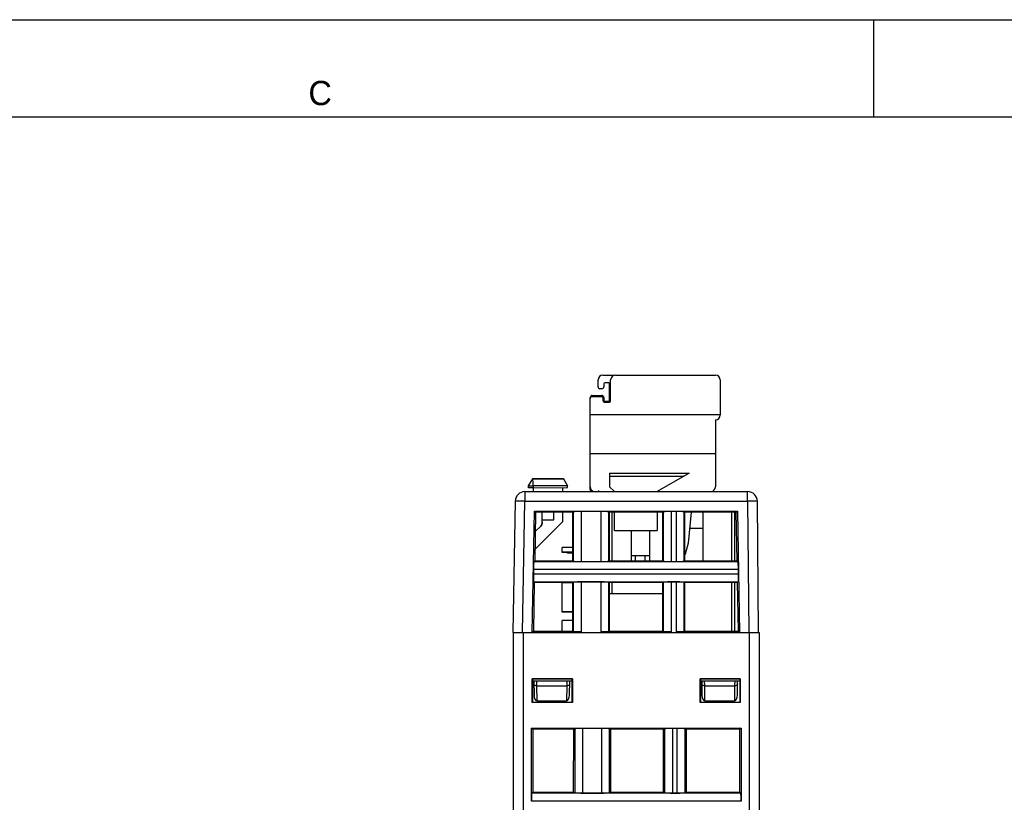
# Model space of a CAD drawing. Header units: millimetres. Extents: x 0 to 841, y 0 to 594.
# Tile 112 of 237: x 228 to 329, y 513 to 594. Entities that reach past the tile are written whole.
import ezdxf

# ---------------------------------------------------------------- set-up
doc = ezdxf.new("R2010")
doc.units = ezdxf.units.MM
doc.header["$LTSCALE"] = 46.255
doc.layers.get('0').update_dxf_attribs({"linetype": 'CONTINUOUS'})
doc.layers.add('3_ALL_AXES', color=7, linetype='CONTINUOUS')
doc.layers.add('CONNETTORE', color=7, linetype='CONTINUOUS')
doc.styles.add('TEXTSTYLE_2', font='trium.ttf')

msp = doc.modelspace()

# ---------------------------------------------------------------- linework, layer by layer
at = {"color": 2, "linetype": 'CONTINUOUS'}
for p, q in [((0, 594), (841, 594)), ((316, 584), (316, 594))]:
    msp.add_line(p, q, dxfattribs=at)
at = {"color": 7, "linetype": 'CONTINUOUS'}
for p, q in [((20, 584), (817.21398, 584)), ((287.57622, 556.19595), (287.57622, 556.89595)), ((288.07622, 557.39595), (289.27622, 557.39595)), ((288.87622, 554.79595), (288.87622, 556.89595)), ((289.37622, 557.39595), (299.67622, 557.39595)), ((300.17622, 556.89595), (300.17622, 553.29595)), ((287.97622, 555.99595), (287.77622, 555.99595)), ((288.17622, 556.49595), (288.17622, 556.19595)), ((288.67622, 556.59595), (288.27622, 556.59595)), ((288.77622, 554.79595), (288.77622, 556.49595)), ((286.77622, 545.59595), (286.77622, 555.09595)), ((286.97622, 555.29595), (287.97622, 555.29595)), ((286.97622, 555.19595), (287.97622, 555.19595)), ((288.07622, 555.09595), (288.07622, 554.79595)), ((288.17622, 555.09595), (288.17622, 554.79595)), ((288.27622, 554.69595), (288.67622, 554.69595)), ((288.27622, 554.59595), (288.67622, 554.59595)), ((300.17622, 553.29595), (286.77622, 553.29595)), ((299.67622, 552.79595), (299.67622, 545.89595)), ((299.68622, 552.79595), (299.67622, 552.79595)), ((299.67622, 549.29595), (286.77622, 549.29595)), ((280.42622, 545.99595), (280.84636, 546.72367)), ((280.84622, 546.77367), (284.02222, 546.74595)), ((280.84625, 546.77367), (280.84625, 546.72367)), ((280.92621, 545.79602), (280.84636, 546.72367)), ((280.84636, 546.72367), (284.02183, 546.69596)), ((284.02222, 546.74595), (284.02222, 546.69595)), ((288.77622, 547.29595), (288.77622, 547.04549)), ((288.77622, 546.99595), (288.77622, 545.89595)), ((288.77622, 546.99595), (296.4475, 546.99595)), ((296.96711, 547.29595), (293.67622, 545.39595)), ((280.42557, 545.99482), (280.909, 545.99595)), ((280.42622, 545.80032), (280.42622, 545.99595)), ((280.92411, 545.79597), (280.42622, 545.80032)), ((284.42622, 545.98768), (280.909, 545.99595)), ((280.92621, 545.79602), (284.42622, 545.82643)), ((280.92622, 545.39595), (280.92622, 545.79595)), ((283.92622, 545.82213), (283.92622, 545.39595)), ((284.02207, 546.69595), (284.42622, 545.99595)), ((284.42622, 545.82643), (284.42622, 545.98768)), ((289.27622, 545.39595), (288.77622, 545.89595)), ((280.04419, 545.39595), (302.99054, 545.39595)), ((279.04434, 544.41341), (278.80839, 530.89595)), ((304.10839, 530.89595), (303.99051, 544.40432)), ((280.80839, 530.89595), (281.03047, 543.39312)), ((281.14346, 543.27815), (281.02946, 543.39215)), ((281.02946, 543.39215), (301.93633, 543.39215)), ((281.14244, 543.27717), (281.05333, 538.26223)), ((284.99059, 543.27815), (281.14346, 543.27815)), ((281.82622, 542.20388), (281.82622, 543.27815)), ((283.02622, 542.49842), (283.02622, 543.27815)), ((283.92622, 543.27815), (283.92622, 542.29595)), ((284.99059, 543.27815), (285.02556, 543.31312)), ((284.99211, 538.26223), (284.99059, 543.27815)), ((287.89171, 543.34008), (285.82507, 543.34008)), ((288.69123, 543.31312), (288.7262, 543.27815)), ((288.7262, 543.27815), (288.72467, 538.26223)), ((294.26559, 543.27815), (288.7262, 543.27815)), ((289.02622, 538.26223), (289.02622, 543.27815)), ((289.27622, 541.39595), (289.27622, 543.27815)), ((293.67622, 543.27815), (293.67622, 541.39595)), ((294.30056, 543.31312), (294.26559, 543.27815)), ((294.26711, 538.26223), (294.26559, 543.27815)), ((295.66671, 543.34008), (295.10007, 543.34008)), ((296.5012, 543.27815), (296.46623, 543.31312)), ((296.5012, 543.27815), (296.49967, 538.26223)), ((301.82432, 543.27815), (296.5012, 543.27815)), ((297.17385, 543.27815), (296.87622, 540.09595)), ((301.62622, 543.27815), (301.62622, 538.26223)), ((301.82432, 543.27815), (301.93633, 543.39215)), ((301.91347, 538.26147), (301.82432, 543.27815)), ((301.93633, 543.39215), (302.15839, 530.89595)), ((283.92622, 542.29595), (281.07433, 539.44406)), ((281.10691, 541.27725), (281.67977, 541.85033)), ((281.67977, 541.85033), (281.10691, 541.27769)), ((281.67977, 541.85038), (281.67977, 541.85029)), ((281.76126, 541.95745), (281.76718, 541.9682)), ((281.77821, 541.99012), (281.78332, 542.00128)), ((281.78816, 542.01255), (281.79271, 542.02395)), ((281.82622, 542.49678), (283.02622, 542.49842)), ((289.27622, 541.39595), (293.67622, 541.39595)), ((290.97622, 541.39595), (290.97622, 538.26223)), ((292.87622, 541.39595), (292.87622, 538.26223)), ((296.87622, 540.09595), (296.5676, 538.94419)), ((292.87622, 538.79595), (290.97622, 538.79595)), ((291.42622, 538.26223), (291.42622, 538.79595)), ((292.42622, 538.26223), (292.42622, 538.79595)), ((280.966, 538.17641), (281.05333, 538.26223)), ((281.05333, 538.26223), (284.99211, 538.26223)), ((285.02556, 538.22879), (284.99211, 538.26223)), ((285.82507, 538.20183), (287.89171, 538.20183)), ((288.72467, 538.26223), (288.69123, 538.22879)), ((288.72467, 538.26223), (294.26711, 538.26223)), ((294.26711, 538.26223), (294.30056, 538.22879)), ((295.10007, 538.20183), (295.66671, 538.20183)), ((296.46623, 538.22879), (296.49967, 538.26223)), ((296.49967, 538.26223), (301.91421, 538.26223)), ((301.91421, 538.26223), (301.99996, 538.17648)), ((280.92508, 537.37689), (280.91701, 536.91501)), ((302.04977, 536.91501), (302.0417, 537.37689)), ((281.01365, 536.02963), (280.92445, 531.01002)), ((281.01441, 536.03036), (280.9292, 536.11557)), ((284.99279, 536.03036), (281.01441, 536.03036)), ((285.02556, 536.06312), (284.99279, 536.03036)), ((284.99432, 531.01002), (284.99279, 536.03036)), ((287.89171, 536.09008), (285.82507, 536.09008)), ((288.72399, 536.03036), (288.69123, 536.06312)), ((288.72399, 536.03036), (288.72246, 531.01002)), ((294.26779, 536.03036), (288.72399, 536.03036)), ((289.02622, 534.89595), (289.02622, 536.03036)), ((294.30056, 536.06312), (294.26779, 536.03036)), ((294.26932, 531.01002), (294.26779, 536.03036)), ((295.66671, 536.09008), (295.10007, 536.09008)), ((296.49899, 536.03036), (296.46623, 536.06312)), ((296.49899, 536.03036), (296.49746, 531.01002)), ((301.95312, 536.03036), (296.49899, 536.03036)), ((301.62622, 536.03036), (301.62622, 531.01002)), ((302.03677, 536.1155), (301.95312, 536.03036)), ((302.04234, 531.0095), (301.95312, 536.03036)), ((288.72364, 534.89595), (294.26814, 534.89595)), ((284.99399, 532.12256), (283.87622, 532.12256)), ((278.80839, 530.89595), (304.16712, 530.89595)), ((278.86712, 454.39595), (278.86712, 530.89595)), ((280.86525, 530.95184), (280.86425, 530.89596)), ((280.86509, 530.95184), (280.92445, 531.01002)), ((285.82507, 530.95183), (280.86509, 530.95184)), ((280.92445, 531.01002), (284.99432, 531.01002)), ((284.99432, 531.01002), (285.02556, 530.97879)), ((289.13376, 530.95183), (287.89173, 530.95183)), ((288.72246, 531.01002), (288.69123, 530.97879)), ((288.72246, 531.01002), (294.26932, 531.01002)), ((289.4483, 530.97666), (289.43358, 530.96194)), ((289.74894, 530.98723), (293.16784, 530.98723)), ((293.4832, 530.96194), (293.46848, 530.97666)), ((295.10007, 530.95183), (293.78302, 530.95183)), ((294.30056, 530.97879), (294.26932, 531.01002)), ((302.10113, 530.95182), (295.66671, 530.95183)), ((296.46623, 530.97879), (296.49746, 531.01002)), ((296.49746, 531.01002), (302.04292, 531.01002)), ((302.10154, 530.95233), (302.04234, 531.0095)), ((302.10251, 530.89596), (302.10154, 530.95233)), ((304.16712, 530.89595), (304.16712, 454.39595)), ((280.79986, 523.6787), (280.80023, 526.11285)), ((280.81712, 526.09595), (280.80017, 526.11285)), ((280.80017, 526.11285), (284.93404, 526.11285)), ((280.81712, 526.09595), (280.81712, 523.69595)), ((284.91715, 526.09595), (280.81712, 526.09595)), ((280.81712, 525.89595), (284.91712, 525.89595)), ((280.95839, 525.89595), (280.98368, 524.44691)), ((284.6331, 524.44691), (284.65839, 525.89595)), ((284.91712, 523.69595), (284.91712, 526.09595)), ((284.93404, 526.11285), (284.91715, 526.09595)), ((284.93401, 526.11285), (284.93438, 523.6787)), ((298.09986, 523.6787), (298.10023, 526.11285)), ((298.11712, 526.09595), (298.10017, 526.11285)), ((298.10017, 526.11285), (302.23404, 526.11285)), ((298.11712, 526.09595), (298.11712, 523.69595)), ((302.21715, 526.09595), (298.11712, 526.09595)), ((298.11712, 525.89595), (302.21712, 525.89595)), ((298.25839, 525.89595), (298.28368, 524.44691)), ((301.9331, 524.44691), (301.95839, 525.89595)), ((302.21712, 523.69595), (302.21712, 526.09595)), ((302.23404, 526.11285), (302.21715, 526.09595)), ((302.23401, 526.11285), (302.23438, 523.6787)), ((284.93432, 523.6787), (280.79989, 523.6787)), ((280.81715, 523.69595), (284.91712, 523.69595)), ((281.29182, 523.8336), (284.32497, 523.8336)), ((284.93438, 523.6787), (284.91712, 523.69595)), ((298.09989, 523.6787), (298.11715, 523.69595)), ((302.23432, 523.6787), (298.09989, 523.6787)), ((298.11715, 523.69595), (302.21712, 523.69595)), ((298.59182, 523.8336), (301.62497, 523.8336)), ((302.23438, 523.6787), (302.21712, 523.69595)), ((280.71696, 513.52097), (280.71696, 521.04611)), ((280.84707, 520.916), (280.71696, 521.04611)), ((280.71696, 521.04611), (302.31728, 521.04611)), ((280.84707, 520.916), (280.84904, 514.45195)), ((285.07225, 520.916), (280.84707, 520.916)), ((285.06831, 514.45195), (285.07225, 520.916)), ((285.17587, 520.96774), (285.07225, 520.916)), ((287.96031, 520.99373), (285.97393, 520.99373)), ((288.86198, 520.916), (288.75836, 520.96774)), ((288.86198, 520.916), (288.86593, 514.45195)), ((294.33225, 520.916), (288.86198, 520.916)), ((294.32831, 514.45195), (294.33225, 520.916)), ((294.43587, 520.96774), (294.33225, 520.916)), ((295.74031, 520.99373), (295.23393, 520.99373)), ((296.64198, 520.916), (296.53836, 520.96774)), ((296.64198, 520.916), (296.64593, 514.45195)), ((302.18716, 520.916), (296.64198, 520.916)), ((302.18519, 514.45195), (302.18716, 520.916)), ((302.31728, 521.04611), (302.18716, 520.916)), ((302.31728, 521.04611), (302.31728, 513.52097)), ((280.84904, 514.45195), (280.74368, 514.32021)), ((280.84904, 514.45195), (285.06831, 514.45195)), ((285.06831, 514.45195), (285.17587, 514.38479)), ((285.97393, 514.35229), (287.96031, 514.35229)), ((288.86593, 514.45195), (288.75836, 514.38479)), ((288.86593, 514.45195), (294.32831, 514.45195)), ((294.32831, 514.45195), (294.43587, 514.38479)), ((295.23393, 514.35229), (295.74031, 514.35229)), ((296.64593, 514.45195), (296.53836, 514.38479)), ((296.64593, 514.45195), (302.18519, 514.45195)), ((302.29056, 514.32021), (302.18519, 514.45195))]:
    msp.add_line(p, q, dxfattribs=at)
at = {"color": 9, "linetype": 'CONTINUOUS'}
for p, q in [((288.77622, 547.29595), (296.96711, 547.29595)), ((280.04419, 545.39595), (280.04419, 544.40468)), ((302.99054, 544.40468), (302.99054, 545.39595)), ((279.80839, 530.89595), (280.04419, 544.40468)), ((280.04419, 544.40468), (302.99054, 544.40468)), ((302.99054, 544.40468), (303.10844, 530.89595)), ((285.02556, 543.31312), (285.02556, 538.22879)), ((285.82507, 543.34008), (285.82507, 538.20183)), ((287.89171, 538.20183), (287.89171, 543.34008)), ((288.69123, 538.22879), (288.69123, 543.31312)), ((294.30056, 543.31312), (294.30056, 538.22879)), ((295.10007, 543.34008), (295.10007, 538.20183)), ((295.66671, 538.20183), (295.66671, 543.34008)), ((296.46623, 538.22879), (296.46623, 543.31312)), ((301.32622, 543.27815), (301.32622, 538.26223)), ((301.99996, 538.17648), (280.966, 538.17641)), ((280.91701, 536.91501), (302.04977, 536.91501)), ((302.0417, 537.37689), (280.92508, 537.37689)), ((280.9292, 536.11557), (302.03677, 536.1155)), ((285.02556, 536.06312), (285.02556, 530.97879)), ((285.82507, 536.09008), (285.82507, 530.95183)), ((287.89171, 530.95183), (287.89171, 536.09008)), ((288.69123, 530.97879), (288.69123, 536.06312)), ((294.30056, 536.06312), (294.30056, 530.97879)), ((295.10007, 536.09008), (295.10007, 530.95183)), ((295.66671, 530.95191), (295.66671, 536.09008)), ((296.46623, 530.97879), (296.46623, 536.06312)), ((301.32622, 536.03036), (301.32622, 531.01002)), ((279.86712, 530.89595), (279.86712, 453.39835)), ((289.13376, 530.89595), (289.13376, 530.95183)), ((289.43358, 530.89595), (289.43358, 530.96194)), ((289.4483, 530.97666), (289.44754, 530.89595)), ((289.74809, 530.89595), (289.74894, 530.98723)), ((293.16784, 530.98723), (293.16869, 530.89595)), ((293.46924, 530.89595), (293.46848, 530.97666)), ((293.4832, 530.96194), (293.4832, 530.89595)), ((293.78302, 530.95183), (293.78302, 530.89595)), ((303.16712, 453.43235), (303.16712, 530.89595)), ((281.26455, 525.39595), (281.25844, 525.89595)), ((284.35834, 525.89595), (284.35224, 525.39595)), ((298.56455, 525.39595), (298.55844, 525.89595)), ((301.65834, 525.89595), (301.65224, 525.39595)), ((281.29182, 523.8336), (281.26455, 525.39595)), ((281.26455, 525.39595), (284.35224, 525.39595)), ((284.35224, 525.39595), (284.32497, 523.8336)), ((298.59182, 523.8336), (298.56455, 525.39595)), ((298.56455, 525.39595), (301.65224, 525.39595)), ((301.65224, 525.39595), (301.62497, 523.8336)), ((285.17587, 520.96774), (285.17587, 514.38479)), ((285.97393, 520.99373), (285.97393, 514.35229)), ((287.96031, 514.35229), (287.96031, 520.99373)), ((288.75836, 514.38479), (288.75836, 520.96774)), ((294.43587, 520.96774), (294.43587, 514.38479)), ((295.23393, 520.99373), (295.23393, 514.35229)), ((295.74031, 514.35229), (295.74031, 520.99373)), ((296.53836, 514.38479), (296.53836, 520.96774)), ((302.29056, 514.32021), (280.74368, 514.32021)), ((302.31728, 513.52097), (280.71696, 513.52097))]:
    msp.add_line(p, q, dxfattribs=at)
at = {"color": 7, "linetype": 'CONTINUOUS'}
for points in [[(281.67977, 541.85029), (281.68834, 541.85907), (281.69669, 541.86807), (281.70482, 541.87726), (281.71272, 541.88665), (281.72039, 541.89624), (281.72782, 541.906), (281.73501, 541.91595), (281.74195, 541.92607), (281.74864, 541.93636), (281.75508, 541.94681), (281.76126, 541.95742), (281.76718, 541.96817), (281.77283, 541.97906), (281.77821, 541.99009), (281.78332, 542.00125), (281.78816, 542.01253), (281.79271, 542.02393), (281.79699, 542.03543), (281.80098, 542.04704), (281.80469, 542.05874), (281.80811, 542.07052), (281.81123, 542.08239), (281.81407, 542.09433), (281.81661, 542.10634)], [(281.81661, 542.10634), (281.81886, 542.11841), (281.82081, 542.13052), (281.82246, 542.14268), (281.82381, 542.15488), (281.82486, 542.1671), (281.82562, 542.17935), (281.82607, 542.19161), (281.82622, 542.20388)]]:
    msp.add_lwpolyline(points, dxfattribs=at)
for centre, radius, start, end in [((288.07622, 556.89595), 0.5, 90, 180), ((289.37622, 556.89595), 0.5, 90, 180), ((299.67622, 556.89595), 0.5, 0, 90), ((287.77622, 556.19595), 0.2, 180, 270), ((287.97622, 556.19595), 0.2, 270, 360), ((288.27622, 556.49595), 0.1, 90, 180), ((288.67622, 556.49595), 0.1, 0, 90), ((286.97622, 555.09595), 0.2, 90, 180), ((286.97622, 554.99595), 0.2, 90, 180), ((287.97622, 555.09595), 0.2, 0, 90), ((287.97622, 555.09595), 0.1, 0, 90), ((288.27622, 554.79595), 0.2, 180, 270), ((288.27622, 554.79595), 0.1, 180, 270), ((288.67622, 554.79595), 0.2, 270, 360), ((288.67622, 554.79595), 0.1, 270, 360), ((299.68622, 553.28595), 0.49, 270, 360), ((287.27622, 545.89595), 0.5, 180, 257.8634879), ((299.17622, 545.89595), 0.5, 276.1362452, 360), ((280.04419, 544.39595), 1, 90, 179), ((286.97622, 545.59595), 0.2, 180, 270), ((302.99054, 544.39595), 1, 0.4791365, 90), ((296.37442, 538.99595), 0.2, 308.9680215, 345)]:
    msp.add_arc(centre, radius, start, end, dxfattribs=at)
at = {"color": 9, "linetype": 'CONTINUOUS'}
for centre, radius, start, end in [((278.40436, 451.45763), 92.96151, 88.9892584, 89.4250189), ((303.74454, 466.06032), 78.34799, 90.0343337, 90.5514066)]:
    msp.add_arc(centre, radius, start, end, dxfattribs=at)
at = {"color": 7, "linetype": 'CONTINUOUS'}
for centre, major_axis, ratio, start_param, end_param in [((289.74811, 530.97629), (0.30001, 0.00003), 0.036492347, 7.851214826, 9.38829444), ((293.16867, 530.97629), (0.30001, -0.00003), 0.036492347, 6.319668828, 7.856748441), ((281.28364, 524.45231), (-0.0107, 0.61868), 0.484828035, -4.712044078, -3.149974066), ((284.33315, 524.45231), (0.0107, 0.61868), 0.484828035, -3.133211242, -1.571141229), ((298.58364, 524.45231), (-0.0107, 0.61868), 0.484828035, -4.712044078, -3.149974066), ((301.63315, 524.45231), (0.0107, 0.61868), 0.484828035, -3.133211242, -1.571141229)]:
    msp.add_ellipse(centre, major_axis=major_axis, ratio=ratio, start_param=start_param, end_param=end_param, dxfattribs=at)
at = {"color": 9, "linetype": 'CONTINUOUS'}
for points, knots in [([(279.33724, 544.41446), (279.29662, 544.41482), (279.22551, 544.41527), (279.14324, 544.41567), (279.09362, 544.41516), (279.0691, 544.41526), (279.05402, 544.41399), (279.0464, 544.41447), (279.04449, 544.41356)], [0, 0, 0, 0, 0.416229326, 0.72880019, 0.842204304, 0.925619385, 0.978350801, 1, 1, 1, 1]), ([(303.9905, 544.40468), (303.99049, 544.40631), (303.9803, 544.40426), (303.96952, 544.40734), (303.94373, 544.4065), (303.91166, 544.4076), (303.86948, 544.40775), (303.79738, 544.40826), (303.73903, 544.40829), (303.69759, 544.40829)], [0, 0, 0, 0, 0.016731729, 0.065947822, 0.147308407, 0.2601254, 0.403325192, 0.575728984, 1, 1, 1, 1]), ([(281.05337, 525.43666), (281.04041, 525.44291), (281.00051, 525.46535), (280.96516, 525.50841), (280.96459, 525.54072)], [0, 0, 0, 0, 0.307991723, 1, 1, 1, 1]), ([(281.26455, 525.39595), (281.24515, 525.3957), (281.17332, 525.39853), (281.10073, 525.4138), (281.05337, 525.43666)], [0, 0, 0, 0, 0.269484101, 1, 1, 1, 1]), ([(284.56342, 525.43666), (284.5488, 525.42961), (284.48127, 525.40394), (284.40804, 525.39522), (284.35224, 525.39595)], [0, 0, 0, 0, 0.225330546, 1, 1, 1, 1]), ([(284.65219, 525.54072), (284.65202, 525.53083), (284.64065, 525.48373), (284.59688, 525.45281), (284.56342, 525.43666)], [0, 0, 0, 0, 0.210225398, 1, 1, 1, 1]), ([(298.35337, 525.43666), (298.34041, 525.44291), (298.30051, 525.46535), (298.26516, 525.50841), (298.26459, 525.54072)], [0, 0, 0, 0, 0.307991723, 1, 1, 1, 1]), ([(298.56455, 525.39595), (298.54515, 525.3957), (298.47332, 525.39853), (298.40073, 525.4138), (298.35337, 525.43666)], [0, 0, 0, 0, 0.269484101, 1, 1, 1, 1]), ([(301.86342, 525.43666), (301.8488, 525.42961), (301.78127, 525.40394), (301.70804, 525.39522), (301.65224, 525.39595)], [0, 0, 0, 0, 0.225330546, 1, 1, 1, 1]), ([(301.95219, 525.54072), (301.95202, 525.53083), (301.94065, 525.48373), (301.89688, 525.45281), (301.86342, 525.43666)], [0, 0, 0, 0, 0.210225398, 1, 1, 1, 1])]:
    msp.add_open_spline(points, degree=3, knots=knots, dxfattribs=at)
at = {"color": 7, "linetype": 'CONTINUOUS'}
for points, knots in [([(285.26934, 543.33224), (285.23614, 543.33112), (285.17775, 543.32879), (285.10999, 543.32499), (285.06872, 543.32133), (285.04772, 543.31903), (285.03442, 543.31637), (285.02718, 543.31474), (285.02556, 543.31312)], [0, 0, 0, 0, 0.406688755, 0.715652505, 0.829598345, 0.915177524, 0.971876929, 1, 1, 1, 1]), ([(285.82507, 543.34008), (285.7742, 543.34008), (285.58894, 543.33942), (285.40366, 543.33677), (285.26934, 543.33224)], [0, 0, 0, 0, 0.274583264, 1, 1, 1, 1]), ([(288.44744, 543.33224), (288.40745, 543.33359), (288.22225, 543.33855), (288.03697, 543.34008), (287.89171, 543.34008)], [0, 0, 0, 0, 0.215961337, 1, 1, 1, 1]), ([(288.69123, 543.31312), (288.6896, 543.31474), (288.68237, 543.31637), (288.66906, 543.31903), (288.64806, 543.32133), (288.60679, 543.32499), (288.53903, 543.32879), (288.48064, 543.33112), (288.44744, 543.33224)], [0, 0, 0, 0, 0.02812307, 0.084822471, 0.170401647, 0.284347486, 0.59331124, 1, 1, 1, 1]), ([(294.54434, 543.33224), (294.51114, 543.33112), (294.45275, 543.32879), (294.38499, 543.32499), (294.34372, 543.32133), (294.32272, 543.31903), (294.30942, 543.31637), (294.30218, 543.31474), (294.30056, 543.31312)], [0, 0, 0, 0, 0.406688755, 0.715652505, 0.829598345, 0.915177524, 0.971876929, 1, 1, 1, 1]), ([(295.10007, 543.34008), (295.0492, 543.34008), (294.86394, 543.33942), (294.67866, 543.33677), (294.54434, 543.33224)], [0, 0, 0, 0, 0.274583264, 1, 1, 1, 1]), ([(296.22244, 543.33224), (296.18245, 543.33359), (295.99725, 543.33855), (295.81197, 543.34008), (295.66671, 543.34008)], [0, 0, 0, 0, 0.215961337, 1, 1, 1, 1]), ([(296.46623, 543.31312), (296.4646, 543.31474), (296.45737, 543.31637), (296.44406, 543.31903), (296.42306, 543.32133), (296.38179, 543.32499), (296.31403, 543.32879), (296.25564, 543.33112), (296.22244, 543.33224)], [0, 0, 0, 0, 0.02812307, 0.084822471, 0.170401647, 0.284347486, 0.59331124, 1, 1, 1, 1]), ([(281.82622, 542.20388), (281.82594, 542.13885), (281.80065, 542.00735), (281.72556, 541.89648), (281.67977, 541.85029)], [0, 0, 0, 0, 0.499979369, 1, 1, 1, 1]), ([(280.94262, 537.93262), (280.94058, 537.89264), (280.93238, 537.70748), (280.92761, 537.52218), (280.92508, 537.37689)], [0, 0, 0, 0, 0.21599379, 1, 1, 1, 1]), ([(280.966, 538.17641), (280.96433, 538.17482), (280.96261, 538.16756), (280.9597, 538.15426), (280.95704, 538.13322), (280.95265, 538.09196), (280.94767, 538.02421), (280.94432, 537.96582), (280.94262, 537.93262)], [0, 0, 0, 0, 0.028122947, 0.085062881, 0.170857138, 0.284848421, 0.593630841, 1, 1, 1, 1]), ([(285.02556, 538.22879), (285.02718, 538.22716), (285.03442, 538.22554), (285.04772, 538.22288), (285.06872, 538.22058), (285.10999, 538.21692), (285.17775, 538.21311), (285.23614, 538.21079), (285.26934, 538.20967)], [0, 0, 0, 0, 0.02812307, 0.084822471, 0.170401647, 0.284347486, 0.59331124, 1, 1, 1, 1]), ([(285.26934, 538.20967), (285.30933, 538.20832), (285.49453, 538.20336), (285.67981, 538.20183), (285.82507, 538.20183)], [0, 0, 0, 0, 0.215961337, 1, 1, 1, 1]), ([(287.89171, 538.20183), (287.94258, 538.20183), (288.12784, 538.20249), (288.31312, 538.20514), (288.44744, 538.20967)], [0, 0, 0, 0, 0.274583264, 1, 1, 1, 1]), ([(288.44744, 538.20967), (288.48064, 538.21079), (288.53903, 538.21311), (288.60679, 538.21692), (288.64806, 538.22058), (288.66906, 538.22288), (288.68237, 538.22554), (288.6896, 538.22716), (288.69123, 538.22879)], [0, 0, 0, 0, 0.406688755, 0.715652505, 0.829598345, 0.915177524, 0.971876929, 1, 1, 1, 1]), ([(294.30056, 538.22879), (294.30218, 538.22716), (294.30942, 538.22554), (294.32272, 538.22288), (294.34372, 538.22058), (294.38499, 538.21692), (294.45275, 538.21311), (294.51114, 538.21079), (294.54434, 538.20967)], [0, 0, 0, 0, 0.02812307, 0.084822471, 0.170401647, 0.284347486, 0.59331124, 1, 1, 1, 1]), ([(294.54434, 538.20967), (294.58433, 538.20832), (294.76953, 538.20336), (294.95481, 538.20183), (295.10007, 538.20183)], [0, 0, 0, 0, 0.215961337, 1, 1, 1, 1]), ([(295.66671, 538.20183), (295.71758, 538.20183), (295.90284, 538.20249), (296.08812, 538.20514), (296.22244, 538.20967)], [0, 0, 0, 0, 0.274583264, 1, 1, 1, 1]), ([(296.22244, 538.20967), (296.25564, 538.21079), (296.31403, 538.21311), (296.38179, 538.21692), (296.42306, 538.22058), (296.44406, 538.22288), (296.45737, 538.22554), (296.4646, 538.22716), (296.46623, 538.22879)], [0, 0, 0, 0, 0.406688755, 0.715652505, 0.829598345, 0.915177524, 0.971876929, 1, 1, 1, 1]), ([(302.02416, 537.93262), (302.02244, 537.96611), (302.01907, 538.02489), (302.01404, 538.09302), (302.00961, 538.13437), (302.00691, 538.15534), (302.004, 538.16858), (302.00222, 538.17579), (302.00056, 538.17737)], [0, 0, 0, 0, 0.408206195, 0.717069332, 0.830562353, 0.915693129, 0.97205944, 1, 1, 1, 1]), ([(302.0417, 537.37689), (302.04082, 537.42777), (302.03691, 537.61307), (302.03103, 537.79835), (302.02416, 537.93262)], [0, 0, 0, 0, 0.274561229, 1, 1, 1, 1]), ([(280.91701, 536.91501), (280.91612, 536.86415), (280.91355, 536.67893), (280.91296, 536.49365), (280.91514, 536.35929)], [0, 0, 0, 0, 0.274598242, 1, 1, 1, 1]), ([(302.05164, 536.35929), (302.05229, 536.39928), (302.05402, 536.58453), (302.05231, 536.76979), (302.04977, 536.91501)], [0, 0, 0, 0, 0.215935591, 1, 1, 1, 1]), ([(280.91514, 536.35929), (280.91568, 536.32637), (280.91698, 536.26837), (280.91956, 536.201), (280.92246, 536.15979), (280.92436, 536.13875), (280.92677, 536.12538), (280.92824, 536.1181), (280.92982, 536.11643)], [0, 0, 0, 0, 0.405110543, 0.714098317, 0.828497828, 0.914577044, 0.971673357, 1, 1, 1, 1]), ([(285.26934, 536.08224), (285.23614, 536.08112), (285.17775, 536.07879), (285.10999, 536.07499), (285.06872, 536.07133), (285.04772, 536.06903), (285.03442, 536.06637), (285.02718, 536.06474), (285.02556, 536.06312)], [0, 0, 0, 0, 0.406688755, 0.715652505, 0.829598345, 0.915177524, 0.971876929, 1, 1, 1, 1]), ([(285.82507, 536.09008), (285.7742, 536.09008), (285.58894, 536.08942), (285.40366, 536.08677), (285.26934, 536.08224)], [0, 0, 0, 0, 0.274583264, 1, 1, 1, 1]), ([(288.44744, 536.08224), (288.40745, 536.08359), (288.22225, 536.08855), (288.03697, 536.09008), (287.89171, 536.09008)], [0, 0, 0, 0, 0.215961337, 1, 1, 1, 1]), ([(288.69123, 536.06312), (288.6896, 536.06474), (288.68237, 536.06637), (288.66906, 536.06903), (288.64806, 536.07133), (288.60679, 536.07499), (288.53903, 536.07879), (288.48064, 536.08112), (288.44744, 536.08224)], [0, 0, 0, 0, 0.02812307, 0.084822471, 0.170401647, 0.284347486, 0.59331124, 1, 1, 1, 1]), ([(294.54434, 536.08224), (294.51114, 536.08112), (294.45275, 536.07879), (294.38499, 536.07499), (294.34372, 536.07133), (294.32272, 536.06903), (294.30942, 536.06637), (294.30218, 536.06474), (294.30056, 536.06312)], [0, 0, 0, 0, 0.406688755, 0.715652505, 0.829598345, 0.915177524, 0.971876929, 1, 1, 1, 1]), ([(295.10007, 536.09008), (295.0492, 536.09008), (294.86394, 536.08942), (294.67866, 536.08677), (294.54434, 536.08224)], [0, 0, 0, 0, 0.274583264, 1, 1, 1, 1]), ([(296.22244, 536.08224), (296.18245, 536.08359), (295.99725, 536.08855), (295.81197, 536.09008), (295.66671, 536.09008)], [0, 0, 0, 0, 0.215961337, 1, 1, 1, 1]), ([(296.46623, 536.06312), (296.4646, 536.06474), (296.45737, 536.06637), (296.44406, 536.06903), (296.42306, 536.07133), (296.38179, 536.07499), (296.31403, 536.07879), (296.25564, 536.08112), (296.22244, 536.08224)], [0, 0, 0, 0, 0.02812307, 0.084822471, 0.170401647, 0.284347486, 0.59331124, 1, 1, 1, 1]), ([(302.03677, 536.1155), (302.03836, 536.11716), (302.03988, 536.12437), (302.04383, 536.14669), (302.0466, 536.19326), (302.04993, 536.26757), (302.0511, 536.32609), (302.05164, 536.35929)], [0, 0, 0, 0, 0.028135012, 0.08463608, 0.283922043, 0.593039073, 1, 1, 1, 1]), ([(285.02556, 530.97879), (285.02956, 530.97478), (285.0505, 530.97398), (285.06786, 530.97066), (285.08091, 530.96951)], [0, 0, 0, 0, 0.301913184, 1, 1, 1, 1]), ([(285.08091, 530.96951), (285.09012, 530.96869), (285.13702, 530.9651), (285.18403, 530.96293), (285.22179, 530.96142)], [0, 0, 0, 0, 0.196578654, 1, 1, 1, 1]), ([(288.69123, 530.97879), (288.6896, 530.97716), (288.68235, 530.97554), (288.66904, 530.97288), (288.64803, 530.97058), (288.60676, 530.96692), (288.53902, 530.96311), (288.48064, 530.96079), (288.44745, 530.95967)], [0, 0, 0, 0, 0.028152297, 0.08491361, 0.170538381, 0.284487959, 0.593378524, 1, 1, 1, 1]), ([(289.34216, 530.95477), (289.32717, 530.95426), (289.25772, 530.9524), (289.18823, 530.95183), (289.13376, 530.95183)], [0, 0, 0, 0, 0.215961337, 1, 1, 1, 1]), ([(289.43358, 530.96194), (289.43175, 530.96011), (289.42198, 530.96002), (289.40486, 530.95725), (289.37636, 530.95623), (289.35461, 530.95519), (289.34216, 530.95477)], [0, 0, 0, 0, 0.084458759, 0.284041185, 0.593137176, 1, 1, 1, 1]), ([(293.57462, 530.95477), (293.56217, 530.95519), (293.54042, 530.95623), (293.51192, 530.95725), (293.4948, 530.96002), (293.48503, 530.96011), (293.4832, 530.96194)], [0, 0, 0, 0, 0.406862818, 0.715958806, 0.915541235, 1, 1, 1, 1]), ([(293.78302, 530.95183), (293.76394, 530.95183), (293.69447, 530.95208), (293.62499, 530.95307), (293.57462, 530.95477)], [0, 0, 0, 0, 0.274583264, 1, 1, 1, 1]), ([(294.54434, 530.95967), (294.51114, 530.96079), (294.45276, 530.96311), (294.38502, 530.96692), (294.34375, 530.97058), (294.32274, 530.97288), (294.30943, 530.97554), (294.30218, 530.97716), (294.30056, 530.97879)], [0, 0, 0, 0, 0.406636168, 0.715533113, 0.829479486, 0.915097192, 0.971850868, 1, 1, 1, 1]), ([(296.22244, 530.95967), (296.25564, 530.96079), (296.31403, 530.96311), (296.38179, 530.96692), (296.42306, 530.97058), (296.44406, 530.97288), (296.45737, 530.97554), (296.4646, 530.97716), (296.46623, 530.97879)], [0, 0, 0, 0, 0.406688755, 0.715652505, 0.829598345, 0.915177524, 0.971876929, 1, 1, 1, 1]), ([(285.42833, 520.98623), (285.39514, 520.98515), (285.33637, 520.98273), (285.25996, 520.97918), (285.20958, 520.97358), (285.18331, 520.97146), (285.17587, 520.96774)], [0, 0, 0, 0, 0.393104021, 0.697327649, 0.901614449, 1, 1, 1, 1]), ([(285.97393, 520.99373), (285.9242, 520.99373), (285.74231, 520.9931), (285.56041, 520.99053), (285.42833, 520.98623)], [0, 0, 0, 0, 0.273404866, 1, 1, 1, 1]), ([(288.50591, 520.98623), (288.46636, 520.98751), (288.28453, 520.99225), (288.10263, 520.99373), (287.96031, 520.99373)], [0, 0, 0, 0, 0.217569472, 1, 1, 1, 1]), ([(288.75836, 520.96774), (288.75093, 520.97146), (288.72465, 520.97358), (288.67428, 520.97918), (288.59786, 520.98273), (288.5391, 520.98515), (288.50591, 520.98623)], [0, 0, 0, 0, 0.098385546, 0.302672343, 0.606895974, 1, 1, 1, 1]), ([(294.68833, 520.98623), (294.65514, 520.98515), (294.59637, 520.98273), (294.51996, 520.97918), (294.46958, 520.97358), (294.44331, 520.97146), (294.43587, 520.96774)], [0, 0, 0, 0, 0.393104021, 0.697327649, 0.901614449, 1, 1, 1, 1]), ([(295.23393, 520.99373), (295.1842, 520.99373), (295.00231, 520.9931), (294.82041, 520.99053), (294.68833, 520.98623)], [0, 0, 0, 0, 0.273404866, 1, 1, 1, 1]), ([(296.28591, 520.98623), (296.24636, 520.98751), (296.06453, 520.99225), (295.88263, 520.99373), (295.74031, 520.99373)], [0, 0, 0, 0, 0.217569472, 1, 1, 1, 1]), ([(296.53836, 520.96774), (296.53093, 520.97146), (296.50465, 520.97358), (296.45428, 520.97918), (296.37786, 520.98273), (296.3191, 520.98515), (296.28591, 520.98623)], [0, 0, 0, 0, 0.098385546, 0.302672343, 0.606895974, 1, 1, 1, 1]), ([(280.74368, 514.32021), (280.73914, 514.31454), (280.73831, 514.28874), (280.7315, 514.24159), (280.72849, 514.16563), (280.72582, 514.10738), (280.72471, 514.07418)], [0, 0, 0, 0, 0.088073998, 0.288891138, 0.596723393, 1, 1, 1, 1]), ([(285.17587, 514.38479), (285.183, 514.38033), (285.20963, 514.37733), (285.25981, 514.37058), (285.33638, 514.36601), (285.39513, 514.36303), (285.42833, 514.36168)], [0, 0, 0, 0, 0.099290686, 0.30361191, 0.607508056, 1, 1, 1, 1]), ([(285.42833, 514.36168), (285.46787, 514.36007), (285.64968, 514.35415), (285.83161, 514.35229), (285.97393, 514.35229)], [0, 0, 0, 0, 0.217591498, 1, 1, 1, 1]), ([(287.96031, 514.35229), (288.01004, 514.35229), (288.19194, 514.35309), (288.37385, 514.3563), (288.50591, 514.36168)], [0, 0, 0, 0, 0.273395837, 1, 1, 1, 1]), ([(288.50591, 514.36168), (288.53911, 514.36303), (288.59786, 514.36601), (288.67443, 514.37058), (288.72461, 514.37733), (288.75123, 514.38033), (288.75836, 514.38479)], [0, 0, 0, 0, 0.392491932, 0.69638807, 0.900709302, 1, 1, 1, 1]), ([(294.43587, 514.38479), (294.443, 514.38033), (294.46963, 514.37733), (294.51981, 514.37058), (294.59638, 514.36601), (294.65513, 514.36303), (294.68833, 514.36168)], [0, 0, 0, 0, 0.099290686, 0.30361191, 0.607508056, 1, 1, 1, 1]), ([(294.68833, 514.36168), (294.72787, 514.36007), (294.90968, 514.35415), (295.09161, 514.35229), (295.23393, 514.35229)], [0, 0, 0, 0, 0.217591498, 1, 1, 1, 1]), ([(295.74031, 514.35229), (295.79004, 514.35229), (295.97194, 514.35309), (296.15385, 514.3563), (296.28591, 514.36168)], [0, 0, 0, 0, 0.273395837, 1, 1, 1, 1]), ([(296.28591, 514.36168), (296.31911, 514.36303), (296.37786, 514.36601), (296.45443, 514.37058), (296.50461, 514.37733), (296.53123, 514.38033), (296.53836, 514.38479)], [0, 0, 0, 0, 0.392491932, 0.69638807, 0.900709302, 1, 1, 1, 1]), ([(302.30952, 514.07418), (302.30841, 514.10738), (302.30575, 514.16563), (302.30273, 514.24159), (302.29593, 514.28874), (302.29509, 514.31454), (302.29056, 514.32021)], [0, 0, 0, 0, 0.403276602, 0.711108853, 0.911925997, 1, 1, 1, 1]), ([(280.72471, 514.07418), (280.72338, 514.0343), (280.71848, 513.84993), (280.71696, 513.66549), (280.71696, 513.52097)], [0, 0, 0, 0, 0.216367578, 1, 1, 1, 1]), ([(302.31728, 513.52097), (302.31728, 513.57155), (302.31662, 513.75598), (302.31399, 513.94041), (302.30952, 514.07418)], [0, 0, 0, 0, 0.274285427, 1, 1, 1, 1])]:
    msp.add_open_spline(points, degree=3, knots=knots, dxfattribs=at)
at = {"layer": '3_ALL_AXES', "color": 7, "linetype": 'CONTINUOUS'}
for p, q in [((298.37622, 543.27815), (298.37622, 538.26223)), ((283.87622, 539.13959), (283.87622, 539.64517)), ((284.99169, 539.64517), (283.87622, 539.64517)), ((284.99185, 539.14517), (283.87622, 539.14517)), ((284.99185, 539.13959), (283.87622, 539.13959)), ((284.42622, 539.04595), (284.42622, 539.13959)), ((284.99188, 539.04595), (284.42622, 539.04595)), ((284.9928, 535.9963), (283.87622, 535.9963)), ((283.87622, 532.99012), (283.87622, 535.99619)), ((284.99372, 532.9963), (283.87622, 532.9963)), ((284.99372, 532.99001), (283.87622, 532.99001)), ((283.87622, 531.01002), (283.87622, 532.12256))]:
    msp.add_line(p, q, dxfattribs=at)
at = {"layer": '3_ALL_AXES', "color": 9, "linetype": 'CONTINUOUS'}
msp.add_line((297.02089, 541.64274), (298.37622, 541.64274), dxfattribs=at)
at = {"layer": 'CONNETTORE', "color": 7, "linetype": 'CONTINUOUS'}
msp.add_line((287.62622, 545.49595), (287.62622, 545.39595), dxfattribs=at)

# ---------------------------------------------------------------- texts
at = {"color": 2, "linetype": 'CONTINUOUS', "insert": (258.95204, 587.69835), "char_height": 2.5, "width": 2.5, "attachment_point": 2, "line_spacing_factor": 0.9, "style": 'TEXTSTYLE_2'}
msp.add_mtext('C', dxfattribs=at)

doc.saveas('drawing.dxf')
